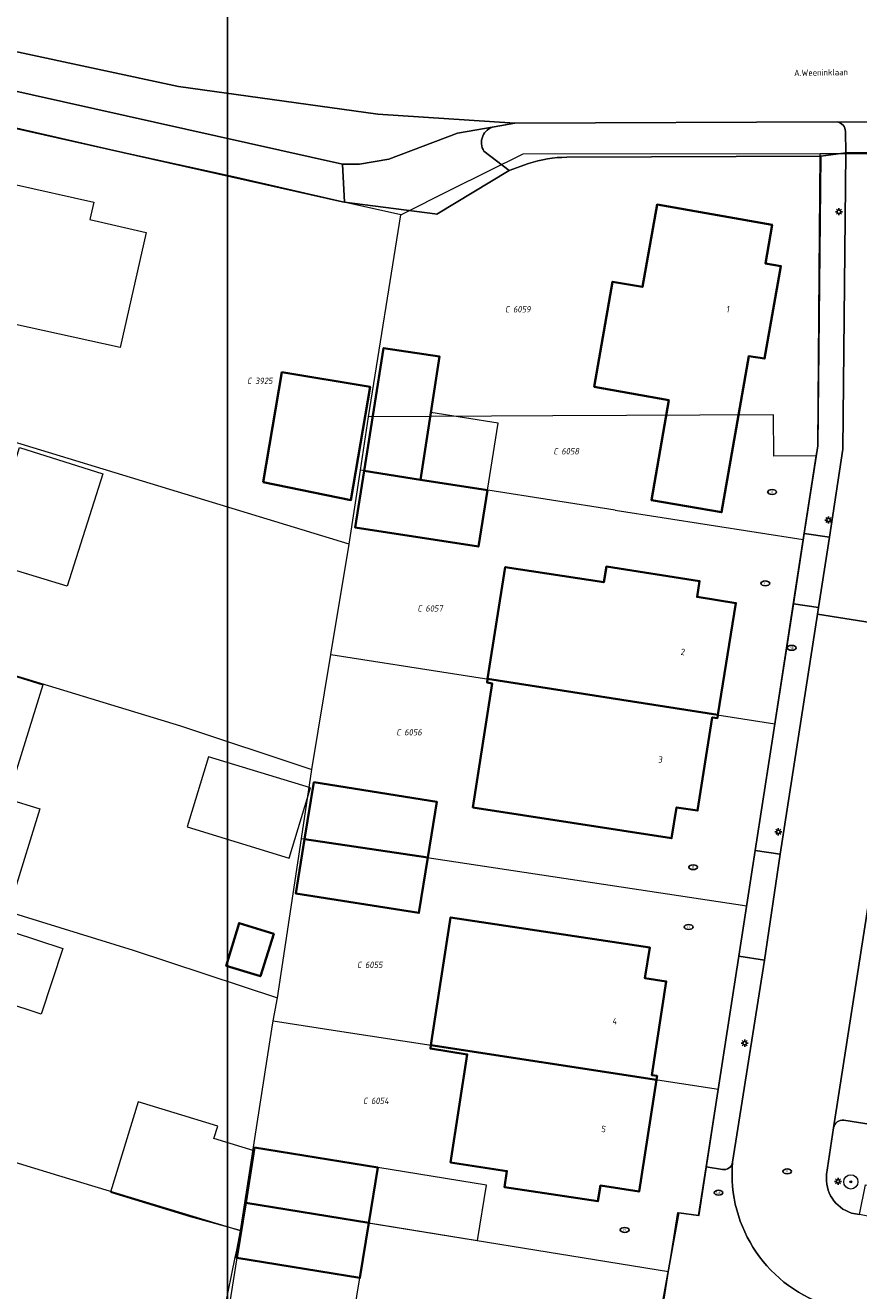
# Model space of a CAD drawing. Header units: metres. Extents: x 183765 to 187731, y 443805 to 446163.
# Tile 49 of 120: x 186038 to 186085, y 444589 to 444660. Entities that reach past the tile are written whole.
import ezdxf
from ezdxf.enums import TextEntityAlignment as Align

# ---------------------------------------------------------------- set-up
doc = ezdxf.new("R2010")
doc.units = ezdxf.units.M
doc.layers.get('0').update_dxf_attribs({"lineweight": 25})
for name, color, linetype, lineweight in [('B-WE-GR-BEPLANTING_CULTUUR_HEESTERS-GV', 90, 'Continuous', 18), ('B-WE-GR-BOOM-S', 253, 'Continuous', 25), ('B-WE-IE-MEUBILAIR-S', 7, 'Continuous', 25), ('B-WE-OG-BEBOUWING-GV', 7, 'Continuous', 35), ('B-WE-OG-BEBOUWING-T18', 10, 'Continuous', 18), ('B-WE-OG-BEBOUWING_LUIFEL-GV', 7, 'Continuous', 18), ('B-WE-OG-BEBOUWING_OVERBOUWING-GV', 7, 'Continuous', 18), ('B-WE-OG-TERREIN_ERF-GV', 7, 'Continuous', 18), ('B-WE-OG-TOPOGRAFIE-T18', 10, 'Continuous', 18), ('B-WE-VH-GESLOTENVERHARDING_ASFALT-GV', 10, 'Continuous', 18), ('B-WE-VH-OPENVERHARDING_BETONSTRAATSTEEN-GV', 90, 'Continuous', 18), ('B-WE-VH-OPENVERHARDING_STRAATBAKSTEEN-GV', 90, 'Continuous', 18), ('B-WE-VH-OPENVERHARDING_TEGEL-GV', 90, 'Continuous', 18)]:
    doc.layers.add(name, color=color, linetype=linetype, lineweight=lineweight)
doc.layers.add('B-WE-KG-GRENS_PERCEEL-G', color=7, linetype='Continuous', lineweight=13, true_color=0xa55252)
doc.layers.add('B-WE-KG-GRENS_PERCEEL-S', color=7, linetype='Continuous', lineweight=25, true_color=0xa55252)
doc.styles.add('NLCS-ISO', font='NLCS-ISO.ttf')
doc.styles.add('NLCS-ISO-M200-T18', font='NLCS-ISO.ttf', dxfattribs={"height": 0.36})

# ---------------------------------------------------------------- blocks, each defined once
blk = doc.blocks.new('SIE-MEUBILAIR_PAAL_LICHTMAST-SO')
for points in [[(-0.62, 0), (-1, 0)], [(-0.71, 0.71), (-0.44, 0.44)], [(0, 1), (0, 0.62)], [(0.44, 0.44), (0.71, 0.71)], [(1, 0), (0.62, 0)], [(-0.71, -0.71), (-0.44, -0.44)], [(0, -0.62), (0, -1)], [(0.44, -0.44), (0.71, -0.71)]]:
    blk.add_lwpolyline(points)
blk.add_circle((0, 0), 0.5)
blk = doc.blocks.new('SIE-MEUBILAIR_PUT_RIOOLPUT-SO')
blk.add_ellipse((0, 0), major_axis=(1.25, 0), ratio=0.54)
at = {"style": 'NLCS-ISO'}
blk.add_text('ri', height=0.75, dxfattribs=at).set_placement((-0.04, 0.07), align=Align.MIDDLE_CENTER)
blk = doc.blocks.new('SIE-MEUBILAIR_PUT_BRANDKRAAN-SO')
blk.add_ellipse((0, 0), major_axis=(1.25, 0), ratio=0.54)
at = {"style": 'NLCS-ISO'}
blk.add_text('bk', height=0.75, dxfattribs=at).set_placement((0.03, 0), align=Align.MIDDLE_CENTER)
blk = doc.blocks.new('SGR-BOOM_GBKN-SO')
at = {"linetype": 'ByBlock', "lineweight": 18}
h = blk.add_hatch(color=0, dxfattribs=at)
h.dxf.hatch_style = 1
edge = h.paths.add_edge_path()
edge.add_arc((0, 0), 0.25, 0, 360)
at = {"color": 0, "linetype": 'ByBlock', "lineweight": 18}
for radius in [2, 0.25]:
    blk.add_circle((0, 0), radius, dxfattribs=at)
at = {"color": 0, "linetype": 'ByBlock', "lineweight": 18, "style": 'NLCS-ISO'}
blk.add_attdef('SOORT', (2.5, 0), '', height=1.5, dxfattribs=at)
blk = doc.blocks.new('SKG-PERCEELNUMMER-SO')
at = {"style": 'NLCS-ISO', "oblique": 10, "flags": 1}
for tag, p in [('GEMEENTECODE', (0, 2.55)), ('PERCEELGROOTTE', (0, -2.45))]:
    blk.add_attdef(tag, text='', height=1.8, dxfattribs=at).set_placement(p, align=Align.MIDDLE_CENTER)
at = {"style": 'NLCS-ISO', "oblique": 10}
blk.add_attdef('SECTIE', text='', height=1.8, dxfattribs=at).set_placement((-0.5, 0), align=Align.MIDDLE_RIGHT)
blk.add_attdef('PERCEELNUMMER', text='', height=1.8, dxfattribs=at).set_placement((0.5, 0), align=Align.MIDDLE_LEFT)

msp = doc.modelspace()

# ---------------------------------------------------------------- linework, layer by layer
msp.add_lwpolyline([(186049.481, 444796.829), (186901.387, 444796.829), (186901.387, 444165.242), (186049.481, 444165.242)], close=True)
at = {"layer": 'B-WE-GR-BEPLANTING_CULTUUR_HEESTERS-GV', "flags": 128}
for points in [[(186085.917, 444610.593), (186090.411, 444609.964), (186088.409, 444597.467), (186084.056, 444598.151)], [(186083.479, 444597.726), (186083.091, 444595.104)], [(186084.49, 444592.949), (186084.932, 444592.862), (186085.268, 444594.538), (186089.207, 444593.772), (186088.881, 444592.087)]]:
    msp.add_lwpolyline(points, dxfattribs=at)
at = {"layer": 'B-WE-GR-BEPLANTING_CULTUUR_HEESTERS-GV'}
for points in [[(186084.056, 444598.151, 0.408007), (186083.479, 444597.726)], [(186083.091, 444595.104, 0.359055), (186084.49, 444592.949)]]:
    msp.add_lwpolyline(points, format="xyb", dxfattribs=at)
at = {"layer": 'B-WE-KG-GRENS_PERCEEL-G', "flags": 128}
for points in [[(186055.927, 444649.667), (186050, 444651.019), (186043.347, 444652.489), (186036.484, 444654.052), (186030.317, 444655.415)], [(186059.201, 444648.936), (186062.06, 444650.378), (186066.074, 444652.347), (186082.724, 444652.371)], [(186082.508, 444635.41), (186082.59, 444635.937), (186082.672, 444645.679), (186082.724, 444652.371)], [(186082.724, 444652.371), (186090.699, 444652.382)], [(186059.201, 444648.936), (186055.927, 444649.667)], [(186057.395, 444637.597), (186059.201, 444648.936)], [(186056.298, 444630.456), (186037.48, 444636.195), (186025.805, 444639.865)], [(186056.936, 444634.61), (186057.395, 444637.597)], [(186082.508, 444635.41), (186080.121, 444635.391), (186080.108, 444637.723), (186067.731, 444637.667), (186057.395, 444637.597)], [(186081.783, 444630.718), (186082.508, 444635.41)], [(186056.298, 444630.456), (186056.936, 444634.61)], [(186071.237, 444632.37), (186056.936, 444634.61)], [(186071.237, 444632.37), (186081.783, 444630.718)], [(186055.274, 444624.28), (186056.298, 444630.456)], [(186080.185, 444620.388), (186081.783, 444630.718)], [(186017.068, 444629.409), (186024.672, 444627.056), (186032.401, 444624.662), (186046.839, 444620.265), (186054.205, 444617.832)], [(186054.205, 444617.832), (186055.274, 444624.28)], [(186055.274, 444624.28), (186080.185, 444620.388)], [(186078.608, 444610.177), (186079.077, 444613.22), (186080.185, 444620.388)], [(186053.624, 444613.953), (186054.205, 444617.832)], [(186013.225, 444617.151), (186028.493, 444612.532), (186044.183, 444607.695), (186052.286, 444605.019)], [(186052.286, 444605.019), (186053.624, 444613.953)], [(186053.624, 444613.953), (186078.608, 444610.177)], [(186077.534, 444603.211), (186078.608, 444610.177)], [(186052.047, 444603.725), (186052.286, 444605.019)], [(186050.217, 444591.957), (186040.023, 444595.04), (186024.882, 444599.66), (186017.08, 444602.067), (186009.34, 444604.427)], [(186050.459, 444593.529), (186051.96, 444603.256)], [(186051.96, 444603.256), (186052.047, 444603.725)], [(186052.047, 444603.725), (186055.412, 444603.208)], [(186055.412, 444603.208), (186077.022, 444599.889)], [(186077.022, 444599.889), (186077.534, 444603.211)], [(186074.219, 444589.677), (186074.742, 444592.985), (186075.933, 444592.819), (186077.022, 444599.889)], [(186050.217, 444591.957), (186050.459, 444593.529)], [(186050.459, 444593.529), (186074.219, 444589.677)], [(186049.913, 444590.446), (186050, 444590.873), (186050.217, 444591.957)], [(186048.18, 444581.928), (186049.913, 444590.446)], [(186073.783, 444586.922), (186074.219, 444589.677)]]:
    msp.add_lwpolyline(points, dxfattribs=at)
at = {"layer": 'B-WE-OG-BEBOUWING-GV', "flags": 128}
for points in [[(186070.047, 444639.288), (186074.235, 444638.544), (186073.266, 444632.931), (186077.197, 444632.252), (186078.733, 444641.012), (186079.615, 444640.867), (186080.53, 444646.056), (186079.654, 444646.211), (186080.028, 444648.375), (186073.582, 444649.51), (186072.756, 444644.888), (186071.088, 444645.177)], [(186057.15, 444634.576), (186060.311, 444634.079), (186061.382, 444640.987), (186058.241, 444641.462)], [(186051.486, 444633.949), (186056.402, 444632.935), (186057.483, 444639.288), (186052.529, 444640.108)], [(186064.068, 444633.488), (186060.311, 444634.079), (186057.15, 444634.576), (186056.646, 444631.391), (186063.555, 444630.327)], [(186064.071, 444622.906), (186076.996, 444620.886), (186077.998, 444627.157), (186075.826, 444627.504), (186075.964, 444628.391), (186070.742, 444629.208), (186070.591, 444628.326), (186065.066, 444629.178)], [(186076.996, 444620.886), (186064.071, 444622.906), (186064.04, 444622.71), (186064.329, 444622.645), (186063.247, 444615.699), (186074.391, 444613.966), (186074.671, 444615.702), (186075.854, 444615.521), (186076.677, 444620.745), (186076.967, 444620.704)], [(186053.809, 444613.925), (186060.717, 444612.881), (186061.223, 444616.012), (186054.33, 444617.109)], [(186060.717, 444612.881), (186053.809, 444613.925), (186053.31, 444610.879), (186060.216, 444609.779)], [(186049.401, 444606.814), (186051.328, 444606.232), (186052.072, 444608.606), (186050.133, 444609.213)], [(186060.89, 444602.367), (186073.543, 444600.423), (186073.577, 444600.641), (186073.281, 444600.688), (186074.093, 444605.936), (186072.897, 444606.113), (186073.165, 444607.845), (186062, 444609.532)], [(186073.543, 444600.423), (186060.89, 444602.367), (186060.861, 444602.174), (186062.929, 444601.846), (186061.993, 444595.788), (186065.153, 444595.298), (186065.019, 444594.407), (186070.256, 444593.605), (186070.399, 444594.486), (186072.573, 444594.149)], [(186050.503, 444593.522), (186057.415, 444592.401), (186057.92, 444595.502), (186051.003, 444596.616)], [(186057.415, 444592.401), (186050.503, 444593.522), (186050.004, 444590.428), (186056.911, 444589.312)]]:
    msp.add_lwpolyline(points, close=True, dxfattribs=at)
at = {"layer": 'B-WE-OG-BEBOUWING_LUIFEL-GV', "flags": 128}
for points in [[(186064.068, 444633.488), (186064.659, 444637.248), (186060.894, 444637.84), (186060.311, 444634.079)], [(186057.92, 444595.502), (186057.415, 444592.401), (186063.514, 444591.408), (186064.019, 444594.509)], [(186049.323, 444586.203), (186056.222, 444585.088), (186056.911, 444589.312), (186050.004, 444590.428)]]:
    msp.add_lwpolyline(points, close=True, dxfattribs=at)
at = {"layer": 'B-WE-OG-BEBOUWING_OVERBOUWING-GV', "flags": 128}
for points in [[(186047.216, 444614.613), (186052.931, 444612.861), (186054.136, 444616.792), (186048.42, 444618.543)], [(186044.475, 444599.188), (186042.925, 444594.122), (186047.384, 444592.757), (186050.252, 444591.968), (186050.503, 444593.522), (186050.973, 444596.43), (186048.719, 444597.12), (186048.934, 444597.823)]]:
    msp.add_lwpolyline(points, close=True, dxfattribs=at)
at = {"layer": 'B-WE-OG-TERREIN_ERF-GV', "flags": 128}
for points in [[(186066.373, 444651.813), (186065.283, 444651.415), (186061.229, 444648.971), (186061.107, 444648.987), (186056.048, 444649.651), (186055.927, 444649.667), (186027.598, 444656.02)], [(186073.69, 444586.875), (186074.809, 444592.954), (186075.911, 444592.801), (186076.336, 444595.54), (186078.165, 444607.356), (186079.083, 444613.285), (186081.226, 444627.121), (186081.837, 444631.067), (186082.596, 444635.971), (186082.758, 444652.225), (186068.518, 444652.165)]]:
    msp.add_lwpolyline(points, dxfattribs=at)
at = {"layer": 'B-WE-OG-TERREIN_ERF-GV'}
msp.add_lwpolyline([(186068.518, 444652.165, 0.078238), (186066.373, 444651.813)], format="xyb", dxfattribs=at)
at = {"layer": 'B-WE-OG-TERREIN_ERF-GV', "flags": 128}
for points in [[(186031.462, 444641.793), (186031.99, 444644.062), (186030.655, 444644.372), (186032.15, 444650.807), (186037.251, 444649.673), (186037.469, 444650.649), (186041.975, 444649.642), (186041.755, 444648.667), (186044.924, 444647.949), (186043.464, 444641.494), (186035.691, 444643.202), (186035.164, 444640.933)], [(186072.756, 444644.888), (186073.582, 444649.51), (186080.028, 444648.375), (186079.654, 444646.211), (186080.53, 444646.056), (186079.615, 444640.867), (186078.733, 444641.012), (186077.197, 444632.252), (186073.266, 444632.931), (186074.235, 444638.544), (186070.047, 444639.288), (186071.088, 444645.177)], [(186060.311, 444634.079), (186064.068, 444633.488), (186063.555, 444630.327), (186056.646, 444631.391), (186057.15, 444634.576), (186058.241, 444641.462), (186061.382, 444640.987)], [(186057.483, 444639.288), (186056.402, 444632.935), (186051.486, 444633.949), (186052.529, 444640.108)], [(186032.453, 444624.646), (186039.118, 444622.576), (186037.133, 444616.185), (186038.958, 444615.621), (186037.477, 444610.837), (186028.948, 444613.472), (186030.439, 444618.161), (186022.667, 444620.571), (186024.672, 444627.056), (186025.872, 444630.937), (186024.414, 444631.401), (186025.237, 444633.988), (186034.363, 444631.162), (186034.628, 444632.022), (186036.452, 444631.461), (186037.82, 444635.879), (186042.493, 444634.4), (186040.482, 444628.098), (186035.919, 444629.487), (186035.452, 444628.012), (186033.661, 444628.537)], [(186064.071, 444622.906), (186065.066, 444629.178), (186070.591, 444628.326), (186070.742, 444629.208), (186075.964, 444628.391), (186075.826, 444627.504), (186077.998, 444627.157), (186076.996, 444620.886), (186076.967, 444620.704), (186076.677, 444620.745), (186075.854, 444615.521), (186074.671, 444615.702), (186074.391, 444613.966), (186063.247, 444615.699), (186064.329, 444622.645), (186064.04, 444622.71)], [(186053.809, 444613.925), (186054.33, 444617.109), (186061.223, 444616.012), (186060.717, 444612.881), (186060.216, 444609.779), (186053.31, 444610.879)], [(186040.241, 444607.787), (186039.026, 444604.094), (186030.463, 444606.919), (186031.647, 444610.606)], [(186052.072, 444608.606), (186051.328, 444606.232), (186049.401, 444606.814), (186050.133, 444609.213)], [(186060.89, 444602.367), (186062, 444609.532), (186073.165, 444607.845), (186072.897, 444606.113), (186074.093, 444605.936), (186073.281, 444600.688), (186073.577, 444600.641), (186073.543, 444600.423), (186072.573, 444594.149), (186070.399, 444594.486), (186070.256, 444593.605), (186065.019, 444594.407), (186065.153, 444595.298), (186061.993, 444595.788), (186062.929, 444601.846), (186060.861, 444602.174)], [(186057.92, 444595.502), (186057.415, 444592.401), (186056.911, 444589.312), (186050.004, 444590.428), (186050.503, 444593.522), (186051.003, 444596.616)]]:
    msp.add_lwpolyline(points, close=True, dxfattribs=at)
at = {"layer": 'B-WE-VH-GESLOTENVERHARDING_ASFALT-GV', "flags": 128}
msp.add_lwpolyline([(186116.525, 444660.031), (186113.793, 444660.024), (186108.812, 444660.071), (186105.66, 444660.1), (186105.522, 444660.1), (186059.557, 444660.086), (186054.363, 444660.485), (186047.278, 444662.104), (186032.707, 444666.665), (186031.933, 444666.966), (186030.07, 444659.832), (186032.855, 444659.097), (186046.736, 444656.128), (186057.912, 444654.576), (186065.601, 444654.078), (186083.679, 444654.148), (186090.047, 444654.135), (186090.079, 444654.135), (186104.039, 444654.115), (186114.019, 444654.206), (186115.784, 444654.142)], dxfattribs=at)
at = {"layer": 'B-WE-VH-OPENVERHARDING_BETONSTRAATSTEEN-GV', "flags": 128}
msp.add_lwpolyline([(186032.855, 444659.097), (186033.199, 444658.833), (186033.196, 444658.497), (186032.922, 444657.401), (186032.961, 444657.068), (186033.228, 444656.839), (186055.925, 444651.772), (186056.892, 444651.78), (186058.528, 444652.053), (186062.388, 444653.523), (186064.445, 444653.878), (186065.601, 444654.078), (186057.912, 444654.576), (186046.736, 444656.128)], close=True, dxfattribs=at)
for points in [[(186085.561, 444611.046), (186083.479, 444597.726)], [(186084.056, 444598.151), (186088.409, 444597.467), (186090.411, 444609.964), (186085.917, 444610.593)]]:
    msp.add_lwpolyline(points, dxfattribs=at)
at = {"layer": 'B-WE-VH-OPENVERHARDING_BETONSTRAATSTEEN-GV'}
msp.add_lwpolyline([(186083.479, 444597.726, -0.408007), (186084.056, 444598.151)], format="xyb", dxfattribs=at)
at = {"layer": 'B-WE-VH-OPENVERHARDING_STRAATBAKSTEEN-GV', "flags": 128}
msp.add_lwpolyline([(186089.446, 444640.157), (186089.467, 444646.839), (186089.51, 444650.801), (186089.621, 444652.456), (186084.169, 444652.407), (186083.999, 444635.795), (186083.255, 444630.848), (186082.637, 444626.902), (186082.579, 444626.528), (186087.887, 444625.704), (186088.122, 444627.217), (186088.171, 444627.535), (186088.379, 444628.887), (186088.429, 444629.213), (186089.324, 444635.12), (186089.446, 444640.031)], close=True, dxfattribs=at)
for points in [[(186083.091, 444595.104), (186083.479, 444597.726), (186085.561, 444611.046), (186085.58, 444611.167), (186086.194, 444615.028), (186087.283, 444621.896), (186087.887, 444625.704), (186082.579, 444626.528), (186080.49, 444613.067), (186079.598, 444607.135), (186077.814, 444595.804)], [(186088.881, 444592.087), (186084.932, 444592.862), (186084.49, 444592.949)]]:
    msp.add_lwpolyline(points, dxfattribs=at)
at = {"layer": 'B-WE-VH-OPENVERHARDING_STRAATBAKSTEEN-GV'}
for points in [[(186077.814, 444595.804, 0.358972), (186083.374, 444587.7)], [(186084.49, 444592.949, -0.359055), (186083.091, 444595.104)]]:
    msp.add_lwpolyline(points, format="xyb", dxfattribs=at)
at = {"layer": 'B-WE-VH-OPENVERHARDING_TEGEL-GV', "flags": 128}
for points in [[(186020.904, 444658.712), (186022.862, 444658.178), (186024.616, 444657.699), (186026.367, 444657.278), (186026.18, 444656.337), (186027.598, 444656.02), (186055.927, 444649.667), (186056.048, 444649.651), (186055.925, 444651.772), (186033.228, 444656.839), (186032.961, 444657.068), (186032.922, 444657.401), (186033.196, 444658.497), (186033.199, 444658.833), (186032.855, 444659.097)], [(186064.445, 444653.878), (186062.388, 444653.523), (186058.528, 444652.053), (186056.892, 444651.78), (186055.925, 444651.772), (186056.048, 444649.651), (186061.107, 444648.987), (186061.229, 444648.971), (186065.283, 444651.415), (186063.868, 444652.501)], [(186083.679, 444654.148), (186065.601, 444654.078), (186064.445, 444653.878)], [(186068.518, 444652.165), (186082.758, 444652.225), (186084.169, 444652.407), (186084.152, 444653.605)], [(186090.047, 444654.135), (186083.679, 444654.148)], [(186084.152, 444653.605), (186084.169, 444652.407), (186089.621, 444652.456), (186089.6, 444653.596)], [(186063.868, 444652.501), (186065.283, 444651.415), (186066.373, 444651.813)], [(186079.598, 444607.135), (186078.165, 444607.356), (186076.336, 444595.54), (186077.245, 444595.399)], [(186077.814, 444595.804), (186079.598, 444607.135)], [(186077.245, 444595.399), (186076.336, 444595.54), (186075.911, 444592.801), (186074.809, 444592.954), (186073.69, 444586.875), (186083.916, 444584.881), (186084.149, 444586.088), (186084.186, 444586.979)]]:
    msp.add_lwpolyline(points, dxfattribs=at)
at = {"layer": 'B-WE-VH-OPENVERHARDING_TEGEL-GV'}
for points in [[(186063.868, 444652.501, -0.519769), (186064.445, 444653.878)], [(186064.445, 444653.878, 0.519769), (186063.868, 444652.501)], [(186083.679, 444654.148, -0.355232), (186084.152, 444653.605)], [(186084.152, 444653.605, 0.355232), (186083.679, 444654.148)], [(186066.373, 444651.813, -0.078238), (186068.518, 444652.165)], [(186077.245, 444595.399, 0.44597), (186077.814, 444595.804)], [(186077.814, 444595.804, -0.44597), (186077.245, 444595.399)], [(186083.374, 444587.7, -0.358972), (186077.814, 444595.804)]]:
    msp.add_lwpolyline(points, format="xyb", dxfattribs=at)
at = {"layer": 'B-WE-VH-OPENVERHARDING_TEGEL-GV', "flags": 128}
for points in [[(186084.169, 444652.407), (186082.758, 444652.225), (186082.596, 444635.971), (186081.837, 444631.067), (186083.255, 444630.848), (186083.999, 444635.795)], [(186083.255, 444630.848), (186081.837, 444631.067), (186081.226, 444627.121), (186082.637, 444626.902)], [(186082.579, 444626.528), (186082.637, 444626.902), (186081.226, 444627.121), (186079.083, 444613.285), (186080.49, 444613.067)], [(186080.49, 444613.067), (186079.083, 444613.285), (186078.165, 444607.356), (186079.598, 444607.135)]]:
    msp.add_lwpolyline(points, close=True, dxfattribs=at)

# ---------------------------------------------------------------- block references
at = {"layer": 'B-WE-GR-BOOM-S', "xscale": 0.2, "yscale": 0.2, "zscale": 0.2}
msp.add_blockref('SGR-BOOM_GBKN-SO', (186084.448, 444594.696), dxfattribs=at)
at = {"layer": 'B-WE-IE-MEUBILAIR-S', "xscale": 0.2, "yscale": 0.2, "zscale": 0.2}
for name, p in [('SIE-MEUBILAIR_PAAL_LICHTMAST-SO', (186083.78, 444649.106)), ('SIE-MEUBILAIR_PAAL_LICHTMAST-SO', (186083.78, 444649.106)), ('SIE-MEUBILAIR_PUT_RIOOLPUT-SO', (186080.033, 444633.39)), ('SIE-MEUBILAIR_PAAL_LICHTMAST-SO', (186083.199, 444631.816)), ('SIE-MEUBILAIR_PAAL_LICHTMAST-SO', (186083.199, 444631.816)), ('SIE-MEUBILAIR_PUT_RIOOLPUT-SO', (186079.648, 444628.264)), ('SIE-MEUBILAIR_PUT_BRANDKRAAN-SO', (186081.126, 444624.65)), ('SIE-MEUBILAIR_PAAL_LICHTMAST-SO', (186080.381, 444614.331)), ('SIE-MEUBILAIR_PUT_RIOOLPUT-SO', (186075.604, 444612.343)), ('SIE-MEUBILAIR_PUT_RIOOLPUT-SO', (186075.357, 444608.993)), ('SIE-MEUBILAIR_PAAL_LICHTMAST-SO', (186078.497, 444602.475)), ('SIE-MEUBILAIR_PUT_RIOOLPUT-SO', (186080.879, 444595.284)), ('SIE-MEUBILAIR_PAAL_LICHTMAST-SO', (186083.729, 444594.726)), ('SIE-MEUBILAIR_PUT_BRANDKRAAN-SO', (186077.027, 444594.088)), ('SIE-MEUBILAIR_PUT_RIOOLPUT-SO', (186071.766, 444592.001))]:
    msp.add_blockref(name, p, dxfattribs=at)
at = {"layer": 'B-WE-KG-GRENS_PERCEEL-S', "xscale": 0.2, "yscale": 0.2, "zscale": 0.2}
for p, values in [((186065.398, 444643.637), {'PERCEELNUMMER': '6059', 'SECTIE': 'C'}), ((186050.929, 444639.621), {'PERCEELNUMMER': '3925', 'SECTIE': 'C'}), ((186068.109, 444635.673), {'PERCEELNUMMER': '6058', 'SECTIE': 'C'}), ((186060.484, 444626.862), {'PERCEELNUMMER': '6057', 'SECTIE': 'C'}), ((186059.298, 444619.914), {'PERCEELNUMMER': '6056', 'SECTIE': 'C'}), ((186057.095, 444606.867), {'PERCEELNUMMER': '6055', 'SECTIE': 'C'}), ((186057.434, 444599.242), {'PERCEELNUMMER': '6054', 'SECTIE': 'C'})]:
    msp.add_blockref('SKG-PERCEELNUMMER-SO', p, dxfattribs=at).add_auto_attribs(values)

# ---------------------------------------------------------------- texts
at = {"layer": 'B-WE-OG-BEBOUWING-T18', "style": 'NLCS-ISO-M200-T18'}
for s, rotation, p in [('1', 350, (186077.567, 444643.648)), ('2', 350.9, (186075.029, 444624.42)), ('3', 351.1, (186073.774, 444618.385)), ('4', 351.2, (186071.22, 444603.717)), ('5', 351.2, (186070.586, 444597.66))]:
    msp.add_text(s, height=0.36, rotation=rotation, dxfattribs=at).set_placement(p, align=Align.MIDDLE)
at = {"layer": 'B-WE-OG-TOPOGRAFIE-T18', "style": 'NLCS-ISO-M200-T18'}
msp.add_text('A.Weeninklaan', height=0.36, rotation=0.9, dxfattribs=at).set_placement((186082.775, 444656.919), align=Align.MIDDLE)

doc.saveas('drawing.dxf')
